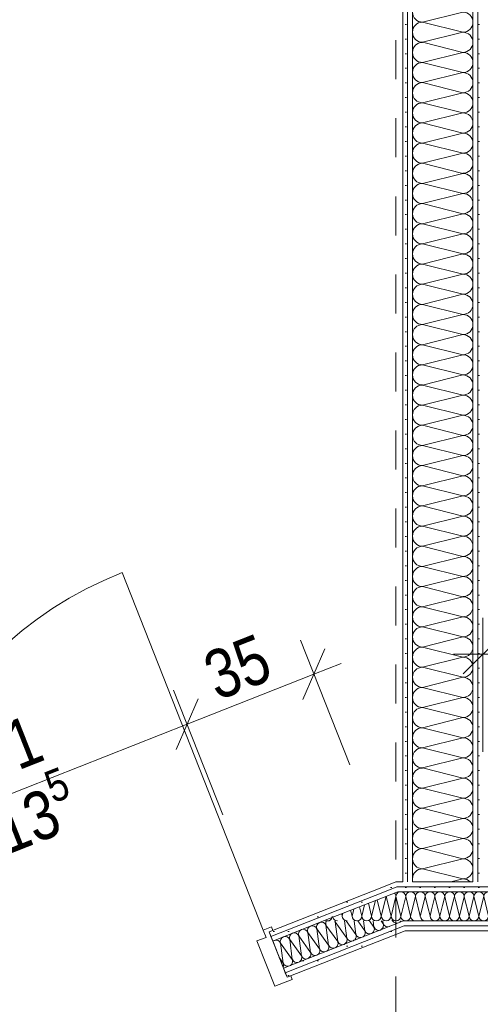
# Model space of a CAD drawing. Header units: metres. Extents: x -80 to 1923, y -189 to 69.
# Tile 184 of 256: x 958.63 to 959.81, y 39.9 to 42.42. Entities that reach past the tile are written whole.
import ezdxf

# ---------------------------------------------------------------- set-up
doc = ezdxf.new("R2010")
doc.units = ezdxf.units.M
doc.header["$MEASUREMENT"] = 0
doc.linetypes.add('Strichlinie_ eng', pattern=[0.115, 0.075, -0.04])
for name, color, linetype in [('00 Schraffuren', 7, 'Continuous'), ('90 Allgemein Bemaßung', 7, 'Continuous'), ('Neubau_10 Wand innen GK', 7, 'Continuous')]:
    doc.layers.add(name, color=color, linetype=linetype)
doc.styles.add('ERSTELLTER_STIL_2', font='ARIALN.TTF')
doc.dimstyles.new('ERSTELLTER_STIL__1', dxfattribs={"dimtxt": 0.125, "dimasz": 0.095143, "dimexe": 0.18, "dimexo": 0.25, "dimgap": 0, "dimtad": 1, "dimzin": 0, "dimdsep": 46, "dimtxsty": 'ERSTELLTER_STIL_2', "dimblk": 'ARROWHEAD_6', "dimblk1": 'ARROWHEAD_6', "dimblk2": 'ARROWHEAD_6', "dimcen": 0.09, "dimclrd": 7, "dimclre": 7, "dimclrt": 7, "dimazin": 0, "dimtfac": 1, "dimtdec": 4, "dimtmove": 0, "dimatfit": 3, "dimfxl": 1, "dimtolj": 1, "dimtzin": 0, "dimarcsym": 0})
doc.dimstyles.new('ERSTELLTER_STIL__2', dxfattribs={"dimtxt": 0.125, "dimasz": 0.095143, "dimexe": 0.18, "dimexo": 0.25, "dimgap": 0, "dimtad": 1, "dimtih": 1, "dimtoh": 1, "dimzin": 0, "dimdsep": 46, "dimtxsty": 'ERSTELLTER_STIL_2', "dimblk": 'ARROWHEAD_6', "dimblk1": 'ARROWHEAD_6', "dimblk2": 'ARROWHEAD_6', "dimcen": 0.09, "dimclrd": 7, "dimclre": 7, "dimclrt": 7, "dimazin": 0, "dimtfac": 1, "dimtdec": 4, "dimtmove": 0, "dimatfit": 3, "dimfxl": 1, "dimtolj": 1, "dimtzin": 0, "dimarcsym": 0})
pattern_1 = [(0, (929.770002, 0), (0, 0.0375), [0, -0.0375])]

# ---------------------------------------------------------------- blocks, each defined once
blk = doc.blocks.new('*X172', base_point=(929.77, 0))
at = {"layer": 'Neubau_10 Wand innen GK', "color": 8, "linetype": 'Continuous', "lineweight": 9}
for p, q in [((959.5147, 40.1561), (959.5075, 40.1272)), ((959.5243, 40.1599), (959.5325, 40.1272)), ((959.5425, 40.1671), (959.5325, 40.1272)), ((959.5471, 40.1689), (959.5575, 40.1272)), ((959.57, 40.1772), (959.5575, 40.1272)), ((959.57, 40.1772), (959.5825, 40.1272)), ((959.595, 40.1772), (959.5825, 40.1272)), ((959.595, 40.1772), (959.6075, 40.1272)), ((959.4561, 40.133), (959.4575, 40.1272)), ((959.4593, 40.1342), (959.4575, 40.1272)), ((959.4788, 40.142), (959.4825, 40.1272)), ((959.487, 40.1452), (959.4825, 40.1272)), ((959.5016, 40.1509), (959.5075, 40.1272)), ((959.6098, 40.1365), (959.6075, 40.1272))]:
    blk.add_line(p, q, dxfattribs=at)
for centre, start, end in [((959.5825, 40.1772), 176.4271, 180), ((959.5575, 40.1772), 0, 3.4869), ((959.5825, 40.1772), 0, 46.6551), ((959.6075, 40.1772), 125.9065, 180), ((959.47, 40.1272), 180, 270), ((959.495, 40.1272), 180, 270), ((959.495, 40.1272), 270, 0), ((959.52, 40.1272), 180, 270), ((959.52, 40.1272), 270, 0), ((959.545, 40.1272), 180, 270), ((959.545, 40.1272), 270, 0), ((959.57, 40.1272), 180, 270), ((959.57, 40.1272), 270, 0), ((959.595, 40.1272), 180, 270), ((959.595, 40.1272), 270, 0), ((959.62, 40.1272), 180, 239.4977), ((959.42, 40.1272), 240.4551, 270), ((959.42, 40.1272), 270, 342.6271), ((959.445, 40.1272), 195.4457, 270)]:
    blk.add_arc(centre, 0.0125, start, end, dxfattribs=at)
blk = doc.blocks.new('*X173', base_point=(929.77, 0))
at = {"layer": 'Neubau_10 Wand innen GK', "color": 8, "linetype": 'Continuous', "lineweight": 9}
for p, q in [((959.7143, 40.1543), (959.7075, 40.1272)), ((959.7247, 40.1584), (959.7325, 40.1272)), ((959.742, 40.1652), (959.7325, 40.1272)), ((959.7475, 40.1674), (959.7575, 40.1272)), ((959.7697, 40.1762), (959.7575, 40.1272)), ((959.7702, 40.1764), (959.7825, 40.1272)), ((959.795, 40.1772), (959.7825, 40.1272)), ((959.795, 40.1772), (959.8075, 40.1272)), ((959.82, 40.1772), (959.8075, 40.1272)), ((959.82, 40.1772), (959.8325, 40.1272)), ((959.845, 40.1772), (959.8325, 40.1272)), ((959.845, 40.1772), (959.8575, 40.1272)), ((959.87, 40.1772), (959.8575, 40.1272)), ((959.87, 40.1772), (959.8825, 40.1272)), ((959.895, 40.1772), (959.8825, 40.1272)), ((959.895, 40.1772), (959.9075, 40.1272)), ((959.92, 40.1772), (959.9075, 40.1272)), ((959.92, 40.1772), (959.9325, 40.1272)), ((959.945, 40.1772), (959.9325, 40.1272)), ((959.945, 40.1772), (959.9575, 40.1272)), ((959.97, 40.1772), (959.9575, 40.1272)), ((959.97, 40.1772), (959.9825, 40.1272)), ((959.995, 40.1772), (959.9825, 40.1272)), ((959.995, 40.1772), (960.0075, 40.1272)), ((960.02, 40.1772), (960.0075, 40.1272)), ((960.02, 40.1772), (960.0325, 40.1272)), ((960.045, 40.1772), (960.0325, 40.1272)), ((960.045, 40.1772), (960.0575, 40.1272)), ((960.07, 40.1772), (960.0575, 40.1272)), ((960.07, 40.1772), (960.0825, 40.1272)), ((960.095, 40.1772), (960.0825, 40.1272)), ((960.095, 40.1772), (960.1075, 40.1272)), ((960.12, 40.1772), (960.1075, 40.1272)), ((960.12, 40.1772), (960.1325, 40.1272)), ((960.145, 40.1772), (960.1325, 40.1272)), ((960.145, 40.1772), (960.1575, 40.1272)), ((960.17, 40.1772), (960.1575, 40.1272)), ((960.17, 40.1772), (960.1825, 40.1272)), ((960.195, 40.1772), (960.1825, 40.1272)), ((960.195, 40.1772), (960.2075, 40.1272)), ((960.22, 40.1772), (960.2075, 40.1272)), ((960.22, 40.1772), (960.2325, 40.1272)), ((960.245, 40.1772), (960.2325, 40.1272)), ((960.245, 40.1772), (960.2575, 40.1272)), ((960.27, 40.1772), (960.2575, 40.1272)), ((960.27, 40.1772), (960.2825, 40.1272)), ((960.295, 40.1772), (960.2825, 40.1272)), ((960.295, 40.1772), (960.3075, 40.1272)), ((960.32, 40.1772), (960.3075, 40.1272)), ((960.32, 40.1772), (960.3325, 40.1272)), ((960.345, 40.1772), (960.3325, 40.1272)), ((960.345, 40.1772), (960.3575, 40.1272)), ((960.37, 40.1772), (960.3575, 40.1272)), ((960.37, 40.1772), (960.3825, 40.1272)), ((960.395, 40.1772), (960.3825, 40.1272)), ((960.395, 40.1772), (960.4075, 40.1272)), ((960.42, 40.1772), (960.4075, 40.1272)), ((960.42, 40.1772), (960.4325, 40.1272)), ((960.445, 40.1772), (960.4325, 40.1272)), ((960.445, 40.1772), (960.4575, 40.1272)), ((960.47, 40.1772), (960.4575, 40.1272)), ((960.47, 40.1772), (960.4825, 40.1272)), ((960.495, 40.1772), (960.4825, 40.1272)), ((960.495, 40.1772), (960.5075, 40.1272)), ((960.52, 40.1772), (960.5075, 40.1272)), ((960.52, 40.1772), (960.5325, 40.1272)), ((960.545, 40.1772), (960.5325, 40.1272)), ((960.545, 40.1772), (960.5575, 40.1272)), ((960.57, 40.1772), (960.5575, 40.1272)), ((960.57, 40.1772), (960.5825, 40.1272)), ((960.595, 40.1772), (960.5825, 40.1272)), ((960.595, 40.1772), (960.6075, 40.1272)), ((960.62, 40.1772), (960.6075, 40.1272)), ((960.62, 40.1772), (960.6325, 40.1272)), ((960.645, 40.1772), (960.6325, 40.1272)), ((960.645, 40.1772), (960.6575, 40.1272)), ((960.67, 40.1772), (960.6575, 40.1272)), ((960.67, 40.1772), (960.6825, 40.1272)), ((960.695, 40.1772), (960.6825, 40.1272)), ((960.695, 40.1772), (960.7075, 40.1272)), ((960.72, 40.1772), (960.7075, 40.1272)), ((960.72, 40.1772), (960.7325, 40.1272)), ((960.745, 40.1772), (960.7325, 40.1272)), ((960.745, 40.1772), (960.7575, 40.1272)), ((960.77, 40.1772), (960.7575, 40.1272)), ((960.77, 40.1772), (960.7825, 40.1272)), ((960.795, 40.1772), (960.7825, 40.1272)), ((960.795, 40.1772), (960.8075, 40.1272)), ((960.82, 40.1772), (960.8075, 40.1272)), ((960.82, 40.1772), (960.8325, 40.1272)), ((960.845, 40.1772), (960.8325, 40.1272)), ((960.845, 40.1772), (960.8575, 40.1272)), ((960.87, 40.1772), (960.8575, 40.1272)), ((960.87, 40.1772), (960.8825, 40.1272)), ((960.895, 40.1772), (960.8825, 40.1272)), ((960.895, 40.1772), (960.9075, 40.1272)), ((960.92, 40.1772), (960.9075, 40.1272)), ((960.92, 40.1772), (960.9325, 40.1272)), ((960.945, 40.1772), (960.9325, 40.1272)), ((960.945, 40.1772), (960.9575, 40.1272)), ((960.97, 40.1772), (960.9575, 40.1272)), ((960.97, 40.1772), (960.9825, 40.1272)), ((960.995, 40.1772), (960.9825, 40.1272)), ((960.995, 40.1772), (961.0075, 40.1272)), ((961.02, 40.1772), (961.0075, 40.1272)), ((961.02, 40.1772), (961.0214, 40.1714)), ((959.6564, 40.1314), (959.6575, 40.1272)), ((959.6588, 40.1324), (959.6575, 40.1272)), ((959.6792, 40.1404), (959.6825, 40.1272)), ((959.6865, 40.1433), (959.6825, 40.1272)), ((959.7019, 40.1494), (959.7075, 40.1272))]:
    blk.add_line(p, q, dxfattribs=at)
for centre, start, end in [((959.7825, 40.1772), 0, 38.9457), ((959.8075, 40.1772), 90, 180), ((959.8075, 40.1772), 0, 90), ((959.8325, 40.1772), 90, 180), ((959.8325, 40.1772), 0, 90), ((959.8575, 40.1772), 90, 180), ((959.8575, 40.1772), 0, 90), ((959.8825, 40.1772), 90, 180), ((959.8825, 40.1772), 0, 90), ((959.9075, 40.1772), 90, 180), ((959.9075, 40.1772), 0, 90), ((959.9325, 40.1772), 90, 180), ((959.9325, 40.1772), 0, 90), ((959.9575, 40.1772), 90, 180), ((959.9575, 40.1772), 0, 90), ((959.9825, 40.1772), 90, 180), ((959.9825, 40.1772), 0, 90), ((960.0075, 40.1772), 90, 180), ((960.0075, 40.1772), 0, 90), ((960.0325, 40.1772), 90, 180), ((960.0325, 40.1772), 0, 90), ((960.0575, 40.1772), 90, 180), ((960.0575, 40.1772), 0, 90), ((960.0825, 40.1772), 90, 180), ((960.0825, 40.1772), 0, 90), ((960.1075, 40.1772), 90, 180), ((960.1075, 40.1772), 0, 90), ((960.1325, 40.1772), 90, 180), ((960.1325, 40.1772), 0, 90), ((960.1575, 40.1772), 90, 180), ((960.1575, 40.1772), 0, 90), ((960.1825, 40.1772), 90, 180), ((960.1825, 40.1772), 0, 90), ((960.2075, 40.1772), 90, 180), ((960.2075, 40.1772), 0, 90), ((960.2325, 40.1772), 90, 180), ((960.2325, 40.1772), 0, 90), ((960.2575, 40.1772), 90, 180), ((960.2575, 40.1772), 0, 90), ((960.2825, 40.1772), 90, 180), ((960.2825, 40.1772), 0, 90), ((960.3075, 40.1772), 90, 180), ((960.3075, 40.1772), 0, 90), ((960.3325, 40.1772), 90, 180), ((960.3325, 40.1772), 0, 90), ((960.3575, 40.1772), 90, 180), ((960.3575, 40.1772), 0, 90), ((960.3825, 40.1772), 90, 180), ((960.3825, 40.1772), 0, 90), ((960.4075, 40.1772), 90, 180), ((960.4075, 40.1772), 0, 90), ((960.4325, 40.1772), 90, 180), ((960.4325, 40.1772), 0, 90), ((960.4575, 40.1772), 90, 180), ((960.4575, 40.1772), 0, 90), ((960.4825, 40.1772), 90, 180), ((960.4825, 40.1772), 0, 90), ((960.5075, 40.1772), 90, 180), ((960.5075, 40.1772), 0, 90), ((960.5325, 40.1772), 90, 180), ((960.5325, 40.1772), 0, 90), ((960.5575, 40.1772), 90, 180), ((960.5575, 40.1772), 0, 90), ((960.5825, 40.1772), 90, 180), ((960.5825, 40.1772), 0, 90), ((960.6075, 40.1772), 90, 180), ((960.6075, 40.1772), 0, 90), ((960.6325, 40.1772), 90, 180), ((960.6325, 40.1772), 0, 90), ((960.6575, 40.1772), 90, 180), ((960.6575, 40.1772), 0, 90), ((960.6825, 40.1772), 90, 180), ((960.6825, 40.1772), 0, 90), ((960.7075, 40.1772), 90, 180), ((960.7075, 40.1772), 0, 90), ((960.7325, 40.1772), 90, 180), ((960.7325, 40.1772), 0, 90), ((960.7575, 40.1772), 90, 180), ((960.7575, 40.1772), 0, 90), ((960.7825, 40.1772), 90, 180), ((960.7825, 40.1772), 0, 90), ((960.8075, 40.1772), 90, 180), ((960.8075, 40.1772), 0, 90), ((960.8325, 40.1772), 90, 180), ((960.8325, 40.1772), 0, 90), ((960.8575, 40.1772), 90, 180), ((960.8575, 40.1772), 0, 90), ((960.8825, 40.1772), 90, 180), ((960.8825, 40.1772), 0, 90), ((960.9075, 40.1772), 90, 180), ((960.9075, 40.1772), 0, 90), ((960.9325, 40.1772), 90, 180), ((960.9325, 40.1772), 0, 90), ((960.9575, 40.1772), 90, 180), ((960.9575, 40.1772), 0, 90), ((960.9825, 40.1772), 90, 180), ((960.9825, 40.1772), 0, 90), ((961.0075, 40.1772), 90, 180), ((961.0075, 40.1772), 0, 90), ((961.0325, 40.1772), 152.2549, 180), ((959.67, 40.1272), 180, 270), ((959.695, 40.1272), 180, 270), ((959.695, 40.1272), 270, 0), ((959.72, 40.1272), 180, 270), ((959.72, 40.1272), 270, 0), ((959.745, 40.1272), 180, 270), ((959.745, 40.1272), 270, 0), ((959.77, 40.1272), 180, 270), ((959.77, 40.1272), 270, 0), ((959.795, 40.1272), 180, 270), ((959.795, 40.1272), 270, 0), ((959.82, 40.1272), 180, 270), ((959.82, 40.1272), 270, 0), ((959.845, 40.1272), 180, 270), ((959.845, 40.1272), 270, 0), ((959.87, 40.1272), 180, 270), ((959.87, 40.1272), 270, 0), ((959.895, 40.1272), 180, 270), ((959.895, 40.1272), 270, 0), ((959.92, 40.1272), 180, 270), ((959.92, 40.1272), 270, 0), ((959.945, 40.1272), 180, 270), ((959.945, 40.1272), 270, 0), ((959.97, 40.1272), 180, 270), ((959.97, 40.1272), 270, 0), ((959.995, 40.1272), 180, 270), ((959.995, 40.1272), 270, 0), ((960.02, 40.1272), 180, 270), ((960.02, 40.1272), 270, 0), ((960.045, 40.1272), 180, 270), ((960.045, 40.1272), 270, 0), ((960.07, 40.1272), 180, 270), ((960.07, 40.1272), 270, 0), ((960.095, 40.1272), 180, 270), ((960.095, 40.1272), 270, 0), ((960.12, 40.1272), 180, 270), ((960.12, 40.1272), 270, 0), ((960.145, 40.1272), 180, 270), ((960.145, 40.1272), 270, 0), ((960.17, 40.1272), 180, 270), ((960.17, 40.1272), 270, 0), ((960.195, 40.1272), 180, 270), ((960.195, 40.1272), 270, 0), ((960.22, 40.1272), 180, 270), ((960.22, 40.1272), 270, 0), ((960.245, 40.1272), 180, 270), ((960.245, 40.1272), 270, 0), ((960.27, 40.1272), 180, 270), ((960.27, 40.1272), 270, 0), ((960.295, 40.1272), 180, 270), ((960.295, 40.1272), 270, 0), ((960.32, 40.1272), 180, 270), ((960.32, 40.1272), 270, 0), ((960.345, 40.1272), 180, 270), ((960.345, 40.1272), 270, 0), ((960.37, 40.1272), 180, 270), ((960.37, 40.1272), 270, 0), ((960.395, 40.1272), 180, 270), ((960.395, 40.1272), 270, 0), ((960.42, 40.1272), 180, 270), ((960.42, 40.1272), 270, 0), ((960.445, 40.1272), 180, 270), ((960.445, 40.1272), 270, 0), ((960.47, 40.1272), 180, 270), ((960.47, 40.1272), 270, 0), ((960.495, 40.1272), 180, 270), ((960.495, 40.1272), 270, 0), ((960.52, 40.1272), 180, 270), ((960.52, 40.1272), 270, 0), ((960.545, 40.1272), 180, 270), ((960.545, 40.1272), 270, 0), ((960.57, 40.1272), 180, 270), ((960.57, 40.1272), 270, 0), ((960.595, 40.1272), 180, 270), ((960.595, 40.1272), 270, 0), ((960.62, 40.1272), 180, 270), ((960.62, 40.1272), 270, 0), ((960.645, 40.1272), 180, 270), ((960.645, 40.1272), 270, 0), ((960.67, 40.1272), 180, 270), ((960.67, 40.1272), 270, 0), ((960.695, 40.1272), 180, 270), ((960.695, 40.1272), 270, 0), ((960.72, 40.1272), 180, 270), ((960.72, 40.1272), 270, 0), ((960.745, 40.1272), 180, 270), ((960.745, 40.1272), 270, 0), ((960.77, 40.1272), 180, 270), ((960.77, 40.1272), 270, 0), ((960.795, 40.1272), 180, 270), ((960.795, 40.1272), 270, 0), ((960.82, 40.1272), 180, 270), ((960.82, 40.1272), 270, 0), ((960.845, 40.1272), 180, 270), ((960.845, 40.1272), 270, 0), ((960.87, 40.1272), 180, 270), ((960.87, 40.1272), 270, 0), ((960.895, 40.1272), 180, 270), ((960.895, 40.1272), 270, 0), ((960.92, 40.1272), 180, 270), ((960.92, 40.1272), 270, 0), ((960.945, 40.1272), 180, 270), ((960.945, 40.1272), 270, 0), ((960.97, 40.1272), 180, 270), ((960.97, 40.1272), 270, 0), ((960.995, 40.1272), 180, 270), ((960.995, 40.1272), 270, 0), ((961.02, 40.1272), 180, 270), ((959.62, 40.1272), 250.4318, 270), ((959.62, 40.1272), 270, 332.6505), ((959.645, 40.1272), 202.6366, 270), ((961.02, 40.1272), 270, 276.602)]:
    blk.add_arc(centre, 0.0125, start, end, dxfattribs=at)
blk = doc.blocks.new('*X175', base_point=(929.77, 0))
at = {"layer": 'Neubau_10 Wand innen GK', "color": 8, "linetype": 'Continuous', "lineweight": 9}
for p, q in [((959.62, 40.1772), (959.6098, 40.1365)), ((959.62, 40.1772), (959.6325, 40.1272)), ((959.645, 40.1772), (959.6325, 40.1272)), ((959.645, 40.1772), (959.6564, 40.1314)), ((959.67, 40.1772), (959.6588, 40.1324)), ((959.67, 40.1772), (959.6792, 40.1404)), ((959.695, 40.1772), (959.6865, 40.1433)), ((959.695, 40.1772), (959.7019, 40.1494)), ((959.72, 40.1772), (959.7143, 40.1543)), ((959.72, 40.1772), (959.7247, 40.1584)), ((959.745, 40.1772), (959.742, 40.1652)), ((959.745, 40.1772), (959.7475, 40.1674)), ((959.77, 40.1772), (959.7697, 40.1762)), ((959.77, 40.1772), (959.7702, 40.1764))]:
    blk.add_line(p, q, dxfattribs=at)
for centre, start, end in [((959.6075, 40.1772), 90, 125.9065), ((959.6075, 40.1772), 0, 90), ((959.6325, 40.1772), 90, 180), ((959.6325, 40.1772), 0, 90), ((959.6575, 40.1772), 90, 180), ((959.6575, 40.1772), 0, 90), ((959.6825, 40.1772), 90, 180), ((959.6825, 40.1772), 0, 90), ((959.7075, 40.1772), 90, 180), ((959.7075, 40.1772), 0, 90), ((959.7325, 40.1772), 90, 180), ((959.7325, 40.1772), 0, 90), ((959.7575, 40.1772), 90, 180), ((959.7575, 40.1772), 0, 90), ((959.7825, 40.1772), 90, 180), ((959.7825, 40.1772), 38.9458, 90), ((959.62, 40.1272), 332.6505, 0), ((959.645, 40.1272), 180, 202.6366), ((959.62, 40.1272), 239.4977, 250.4317)]:
    blk.add_arc(centre, 0.0125, start, end, dxfattribs=at)
blk = doc.blocks.new('*X177', base_point=(929.77, 0))
at = {"layer": 'Neubau_10 Wand innen GK', "color": 8, "linetype": 'Continuous', "lineweight": 9}
for p, q in [((959.6633, 42.4183), (959.7666, 42.4442)), ((959.6633, 42.4183), (959.7666, 42.3925)), ((959.6633, 42.3667), (959.7666, 42.3925)), ((959.6633, 42.3667), (959.7666, 42.3408)), ((959.6633, 42.315), (959.7666, 42.3408)), ((959.6633, 42.315), (959.7666, 42.2892)), ((959.6633, 42.2633), (959.7666, 42.2892)), ((959.6633, 42.2633), (959.7666, 42.2375)), ((959.6633, 42.2117), (959.7666, 42.2375)), ((959.6633, 42.2117), (959.7666, 42.1858)), ((959.6633, 42.16), (959.7666, 42.1858)), ((959.6633, 42.16), (959.7666, 42.1342)), ((959.6633, 42.1083), (959.7666, 42.1342)), ((959.6633, 42.1083), (959.7666, 42.0825)), ((959.6633, 42.0567), (959.7666, 42.0825)), ((959.6633, 42.0567), (959.7666, 42.0308)), ((959.6633, 42.005), (959.7666, 42.0308)), ((959.6633, 42.005), (959.7666, 41.9792)), ((959.6633, 41.9533), (959.7666, 41.9792)), ((959.6633, 41.9533), (959.7666, 41.9275)), ((959.6633, 41.9017), (959.7666, 41.9275)), ((959.6633, 41.9017), (959.7666, 41.8758)), ((959.6633, 41.85), (959.7666, 41.8758)), ((959.6633, 41.85), (959.7666, 41.8242)), ((959.6633, 41.7983), (959.7666, 41.8242)), ((959.6633, 41.7983), (959.7666, 41.7725)), ((959.6633, 41.7467), (959.7666, 41.7725)), ((959.6633, 41.7467), (959.7666, 41.7208)), ((959.6633, 41.695), (959.7666, 41.7208)), ((959.6633, 41.695), (959.7666, 41.6692)), ((959.6633, 41.6433), (959.7666, 41.6692)), ((959.6633, 41.6433), (959.7666, 41.6175)), ((959.6633, 41.5917), (959.7666, 41.6175)), ((959.6633, 41.5917), (959.7666, 41.5658)), ((959.6633, 41.54), (959.7666, 41.5658)), ((959.6633, 41.54), (959.7666, 41.5142)), ((959.6633, 41.4883), (959.7666, 41.5142)), ((959.6633, 41.4883), (959.7666, 41.4625)), ((959.6633, 41.4367), (959.7666, 41.4625)), ((959.6633, 41.4367), (959.7666, 41.4108)), ((959.6633, 41.385), (959.7666, 41.4108)), ((959.6633, 41.385), (959.7666, 41.3592)), ((959.6633, 41.3333), (959.7666, 41.3592)), ((959.6633, 41.3333), (959.7666, 41.3075)), ((959.6633, 41.2817), (959.7666, 41.3075)), ((959.6633, 41.2817), (959.7666, 41.2558)), ((959.6633, 41.23), (959.7666, 41.2558)), ((959.6633, 41.23), (959.7666, 41.2042)), ((959.6633, 41.1783), (959.7666, 41.2042)), ((959.6633, 41.1783), (959.7666, 41.1525)), ((959.6633, 41.1267), (959.7666, 41.1525)), ((959.6633, 41.1267), (959.7666, 41.1008)), ((959.6633, 41.075), (959.7666, 41.1008)), ((959.6633, 41.075), (959.7666, 41.0492)), ((959.6633, 41.0233), (959.7666, 41.0492)), ((959.6633, 41.0233), (959.7666, 40.9975)), ((959.6633, 40.9717), (959.7666, 40.9975)), ((959.6633, 40.9717), (959.7666, 40.9458)), ((959.6633, 40.92), (959.7666, 40.9458)), ((959.6633, 40.92), (959.7666, 40.8942)), ((959.6633, 40.8683), (959.7666, 40.8942)), ((959.6633, 40.8683), (959.7666, 40.8425)), ((959.6633, 40.8167), (959.7666, 40.8425)), ((959.6633, 40.8167), (959.7666, 40.7908)), ((959.6633, 40.765), (959.7666, 40.7908)), ((959.6633, 40.765), (959.7666, 40.7392)), ((959.6633, 40.7133), (959.7666, 40.7392)), ((959.6633, 40.7133), (959.7666, 40.6875)), ((959.6633, 40.6617), (959.7666, 40.6875)), ((959.6633, 40.6617), (959.7666, 40.6358)), ((959.6633, 40.61), (959.7666, 40.6358)), ((959.6633, 40.61), (959.7666, 40.5842)), ((959.6633, 40.5583), (959.7666, 40.5842)), ((959.6633, 40.5583), (959.7666, 40.5325)), ((959.6633, 40.5067), (959.7666, 40.5325)), ((959.6633, 40.5067), (959.7666, 40.4808)), ((959.6633, 40.455), (959.7666, 40.4808)), ((959.6633, 40.455), (959.7666, 40.4292)), ((959.6633, 40.4033), (959.7666, 40.4292)), ((959.6633, 40.4033), (959.7666, 40.3775)), ((959.6633, 40.3517), (959.7666, 40.3775)), ((959.6633, 40.3517), (959.7666, 40.3258)), ((959.6633, 40.3), (959.7666, 40.3258)), ((959.6633, 40.3), (959.7666, 40.2742)), ((959.6633, 40.2483), (959.7666, 40.2742)), ((959.6633, 40.2483), (959.7666, 40.2225)), ((959.7354, 40.2147), (959.7666, 40.2225))]:
    blk.add_line(p, q, dxfattribs=at)
for centre, start, end in [((959.6633, 42.4442), 180, 270), ((959.7666, 42.4183), 0, 90), ((959.6633, 42.3925), 90, 180), ((959.7666, 42.4183), 270, 0), ((959.6633, 42.3925), 180, 270), ((959.7666, 42.3667), 0, 90), ((959.6633, 42.3408), 90, 180), ((959.7666, 42.3667), 270, 0), ((959.6633, 42.3408), 180, 270), ((959.7666, 42.315), 0, 90), ((959.6633, 42.2892), 90, 180), ((959.7666, 42.315), 270, 0), ((959.6633, 42.2892), 180, 270), ((959.7666, 42.2633), 0, 90), ((959.6633, 42.2375), 90, 180), ((959.7666, 42.2633), 270, 0), ((959.6633, 42.2375), 180, 270), ((959.7666, 42.2117), 0, 90), ((959.6633, 42.1858), 90, 180), ((959.7666, 42.2117), 270, 0), ((959.6633, 42.1858), 180, 270), ((959.7666, 42.16), 0, 90), ((959.6633, 42.1342), 90, 180), ((959.7666, 42.16), 270, 0), ((959.6633, 42.1342), 180, 270), ((959.7666, 42.1083), 0, 90), ((959.6633, 42.0825), 90, 180), ((959.7666, 42.1083), 270, 0), ((959.6633, 42.0825), 180, 270), ((959.7666, 42.0567), 0, 90), ((959.6633, 42.0308), 90, 180), ((959.7666, 42.0567), 270, 0), ((959.6633, 42.0308), 180, 270), ((959.7666, 42.005), 0, 90), ((959.6633, 41.9792), 90, 180), ((959.7666, 42.005), 270, 0), ((959.6633, 41.9792), 180, 270), ((959.7666, 41.9533), 0, 90), ((959.6633, 41.9275), 90, 180), ((959.7666, 41.9533), 270, 0), ((959.6633, 41.9275), 180, 270), ((959.7666, 41.9017), 0, 90), ((959.6633, 41.8758), 90, 180), ((959.7666, 41.9017), 270, 0), ((959.6633, 41.8758), 180, 270), ((959.7666, 41.85), 0, 90), ((959.6633, 41.8242), 90, 180), ((959.7666, 41.85), 270, 0), ((959.6633, 41.8242), 180, 270), ((959.7666, 41.7983), 0, 90), ((959.6633, 41.7725), 90, 180), ((959.7666, 41.7983), 270, 0), ((959.6633, 41.7725), 180, 270), ((959.7666, 41.7467), 0, 90), ((959.6633, 41.7208), 90, 180), ((959.7666, 41.7467), 270, 0), ((959.6633, 41.7208), 180, 270), ((959.7666, 41.695), 0, 90), ((959.6633, 41.6692), 90, 180), ((959.7666, 41.695), 270, 0), ((959.6633, 41.6692), 180, 270), ((959.7666, 41.6433), 0, 90), ((959.6633, 41.6175), 90, 180), ((959.7666, 41.6433), 270, 0), ((959.6633, 41.6175), 180, 270), ((959.7666, 41.5917), 0, 90), ((959.6633, 41.5658), 90, 180), ((959.7666, 41.5917), 270, 0), ((959.6633, 41.5658), 180, 270), ((959.7666, 41.54), 0, 90), ((959.6633, 41.5142), 90, 180), ((959.7666, 41.54), 270, 0), ((959.6633, 41.5142), 180, 270), ((959.7666, 41.4883), 0, 90), ((959.6633, 41.4625), 90, 180), ((959.7666, 41.4883), 270, 0), ((959.6633, 41.4625), 180, 270), ((959.7666, 41.4367), 0, 90), ((959.6633, 41.4108), 90, 180), ((959.7666, 41.4367), 270, 0), ((959.6633, 41.4108), 180, 270), ((959.7666, 41.385), 0, 90), ((959.6633, 41.3592), 90, 180), ((959.7666, 41.385), 270, 0), ((959.6633, 41.3592), 180, 270), ((959.7666, 41.3333), 0, 90), ((959.6633, 41.3075), 90, 180), ((959.7666, 41.3333), 270, 0), ((959.6633, 41.3075), 180, 270), ((959.7666, 41.2817), 0, 90), ((959.6633, 41.2558), 90, 180), ((959.7666, 41.2817), 270, 0), ((959.6633, 41.2558), 180, 270), ((959.7666, 41.23), 0, 90), ((959.6633, 41.2042), 90, 180), ((959.7666, 41.23), 270, 0), ((959.6633, 41.2042), 180, 270), ((959.7666, 41.1783), 0, 90), ((959.6633, 41.1525), 90, 180), ((959.7666, 41.1783), 270, 0), ((959.6633, 41.1525), 180, 270), ((959.7666, 41.1267), 0, 90), ((959.6633, 41.1008), 90, 180), ((959.7666, 41.1267), 270, 0), ((959.6633, 41.1008), 180, 270), ((959.7666, 41.075), 0, 90), ((959.6633, 41.0492), 90, 180), ((959.7666, 41.075), 270, 0), ((959.6633, 41.0492), 180, 270), ((959.7666, 41.0233), 0, 90), ((959.6633, 40.9975), 90, 180), ((959.7666, 41.0233), 270, 0), ((959.6633, 40.9975), 180, 270), ((959.7666, 40.9717), 0, 90), ((959.6633, 40.9458), 90, 180), ((959.7666, 40.9717), 270, 0), ((959.6633, 40.9458), 180, 270), ((959.7666, 40.92), 0, 90), ((959.6633, 40.8942), 90, 180), ((959.7666, 40.92), 270, 0), ((959.6633, 40.8942), 180, 270), ((959.7666, 40.8683), 0, 90), ((959.6633, 40.8425), 90, 180), ((959.7666, 40.8683), 270, 0), ((959.6633, 40.8425), 180, 270), ((959.7666, 40.8167), 0, 90), ((959.6633, 40.7908), 90, 180), ((959.7666, 40.8167), 270, 0), ((959.6633, 40.7908), 180, 270), ((959.7666, 40.765), 0, 90), ((959.6633, 40.7392), 90, 180), ((959.7666, 40.765), 270, 0), ((959.6633, 40.7392), 180, 270), ((959.7666, 40.7133), 0, 90), ((959.6633, 40.6875), 90, 180), ((959.7666, 40.7133), 270, 0), ((959.6633, 40.6875), 180, 270), ((959.7666, 40.6617), 0, 90), ((959.6633, 40.6358), 90, 180), ((959.7666, 40.6617), 270, 0), ((959.6633, 40.6358), 180, 270), ((959.7666, 40.61), 0, 90), ((959.6633, 40.5842), 90, 180), ((959.7666, 40.61), 270, 0), ((959.6633, 40.5842), 180, 270), ((959.7666, 40.5583), 0, 90), ((959.6633, 40.5325), 90, 180), ((959.7666, 40.5583), 270, 0), ((959.6633, 40.5325), 180, 270), ((959.7666, 40.5067), 0, 90), ((959.6633, 40.4808), 90, 180), ((959.7666, 40.5067), 270, 0), ((959.6633, 40.4808), 180, 270), ((959.7666, 40.455), 0, 90), ((959.6633, 40.4292), 90, 180), ((959.7666, 40.455), 270, 0), ((959.6633, 40.4292), 180, 270), ((959.7666, 40.4033), 0, 90), ((959.6633, 40.3775), 90, 180), ((959.7666, 40.4033), 270, 0), ((959.6633, 40.3775), 180, 270), ((959.7666, 40.3517), 0, 90), ((959.6633, 40.3258), 90, 180), ((959.7666, 40.3517), 270, 0), ((959.6633, 40.3258), 180, 270), ((959.7666, 40.3), 0, 90), ((959.6633, 40.2742), 90, 180), ((959.7666, 40.3), 270, 0), ((959.6633, 40.2742), 180, 270), ((959.7666, 40.2483), 0, 90), ((959.6633, 40.2225), 90, 180), ((959.7666, 40.2483), 270, 0), ((959.6633, 40.2225), 180, 197.6119), ((959.7666, 40.1967), 44.2213, 90)]:
    blk.add_arc(centre, 0.0258, start, end, dxfattribs=at)
blk = doc.blocks.new('*X187', base_point=(929.77, 0))
at = {"layer": 'Neubau_10 Wand innen GK', "color": 8, "linetype": 'Continuous', "lineweight": 9}
for p, q in [((959.4158, 40.1037), (959.4458, 40.0617)), ((959.4158, 40.1037), (959.4226, 40.0526)), ((959.4391, 40.1128), (959.4458, 40.0617)), ((959.4391, 40.1128), (959.4691, 40.0709)), ((959.4633, 40.1147), (959.4691, 40.0709)), ((959.4676, 40.1147), (959.4923, 40.0801)), ((959.4878, 40.1147), (959.4923, 40.0801)), ((959.4974, 40.1147), (959.5156, 40.0893)), ((959.5122, 40.1147), (959.5156, 40.0893)), ((959.5272, 40.1147), (959.5388, 40.0985)), ((959.5367, 40.1147), (959.5388, 40.0985)), ((959.557, 40.1147), (959.5621, 40.1076)), ((959.5612, 40.1147), (959.5621, 40.1076)), ((959.3693, 40.0853), (959.3761, 40.0342)), ((959.3693, 40.0853), (959.3993, 40.0434)), ((959.3926, 40.0945), (959.3993, 40.0434)), ((959.3926, 40.0945), (959.4226, 40.0526)), ((959.2996, 40.0578), (959.3063, 40.0067)), ((959.2996, 40.0578), (959.3295, 40.0158)), ((959.3228, 40.0669), (959.3295, 40.0158)), ((959.3228, 40.0669), (959.3528, 40.025)), ((959.3461, 40.0761), (959.3761, 40.0342)), ((959.3461, 40.0761), (959.3528, 40.025)), ((959.2959, 40.0211), (959.3063, 40.0067))]:
    blk.add_line(p, q, dxfattribs=at)
for centre, start, end in [((959.3809, 40.0899), 21.5411, 111.5411), ((959.4042, 40.0991), 111.5411, 201.5411), ((959.4042, 40.0991), 21.5411, 111.5411), ((959.4275, 40.1082), 149.0003, 201.5411), ((959.4275, 40.1082), 21.5411, 30.9997), ((959.4507, 40.1174), 192.6681, 201.5411), ((959.5505, 40.103), 291.5411, 21.5411), ((959.5737, 40.1122), 201.5411, 291.5411), ((959.5737, 40.1122), 11.3497, 21.5411), ((959.597, 40.1214), 212.5164, 291.5411), ((959.597, 40.1214), 291.5411, 327.4836), ((959.3344, 40.0715), 111.5411, 201.5411), ((959.3344, 40.0715), 21.5411, 111.5411), ((959.3577, 40.0807), 111.5411, 201.5411), ((959.3577, 40.0807), 21.5411, 111.5411), ((959.3809, 40.0899), 111.5411, 201.5411), ((959.4807, 40.0755), 291.5411, 21.5411), ((959.5039, 40.0847), 201.5411, 291.5411), ((959.5039, 40.0847), 291.5411, 21.5411), ((959.5272, 40.0939), 201.5411, 291.5411), ((959.5272, 40.0939), 291.5411, 21.5411), ((959.5505, 40.103), 201.5411, 291.5411), ((959.2879, 40.0532), 111.5411, 131.7164), ((959.2879, 40.0532), 21.5411, 111.5411), ((959.3112, 40.0623), 111.5411, 201.5411), ((959.3112, 40.0623), 21.5411, 111.5411), ((959.4109, 40.048), 291.5411, 21.5411), ((959.4342, 40.0571), 201.5411, 291.5411), ((959.4342, 40.0571), 291.5411, 21.5411), ((959.4574, 40.0663), 201.5411, 291.5411), ((959.4574, 40.0663), 291.5411, 21.5411), ((959.4807, 40.0755), 201.5411, 291.5411), ((959.3644, 40.0296), 291.5411, 21.5411), ((959.3877, 40.0388), 201.5411, 291.5411), ((959.3877, 40.0388), 291.5411, 21.5411), ((959.4109, 40.048), 201.5411, 291.5411), ((959.2947, 40.0021), 332.4687, 21.5411), ((959.3179, 40.0113), 201.5411, 291.5411), ((959.3179, 40.0113), 291.5411, 21.5411), ((959.3412, 40.0204), 201.5411, 291.5411), ((959.3412, 40.0204), 291.5411, 21.5411), ((959.3644, 40.0296), 201.5411, 291.5411)]:
    blk.add_arc(centre, 0.0125, start, end, dxfattribs=at)
blk = doc.blocks.new('Blockrahmentür 1-Fl 27_31')
at = {"layer": 'Neubau_10 Wand innen GK', "color": 7, "linetype": 'Continuous', "lineweight": 13}
for p, q in [((0.4925, -0.01), (0.4925, 0.975)), ((-0.4925, -0.01), (-0.515, -0.01)), ((-0.515, -0.01), (-0.515, -0.02)), ((-0.515, -0.02), (-0.505, -0.02)), ((-0.505, -0.02), (-0.505, -0.145)), ((-0.505, -0.0325), (-0.505, -0.02)), ((-0.505, -0.0325), (-0.505, -0.02)), ((-0.4925, -0.03), (-0.4925, -0.01)), ((0.4925, -0.03), (0.4925, -0.01)), ((0.4925, -0.01), (0.515, -0.01)), ((0.515, -0.02), (0.505, -0.02)), ((0.505, -0.02), (0.505, -0.145)), ((0.505, -0.0325), (0.505, -0.02)), ((0.505, -0.0325), (0.505, -0.02)), ((0.515, -0.01), (0.515, -0.02)), ((-0.505, -0.045), (-0.505, -0.0325)), ((-0.505, -0.045), (-0.505, -0.0325)), ((-0.505, -0.12), (-0.505, -0.045)), ((-0.505, -0.12), (-0.505, -0.045)), ((-0.4675, -0.03), (-0.4925, -0.03)), ((-0.4675, -0.155), (-0.4675, -0.03)), ((0.4675, -0.155), (0.4675, -0.03)), ((0.4675, -0.03), (0.4925, -0.03)), ((0.505, -0.045), (0.505, -0.0325)), ((0.505, -0.045), (0.505, -0.0325)), ((0.505, -0.12), (0.505, -0.045)), ((0.505, -0.12), (0.505, -0.045)), ((-0.505, -0.1325), (-0.505, -0.12)), ((-0.505, -0.1325), (-0.505, -0.12)), ((0.505, -0.1325), (0.505, -0.12)), ((0.505, -0.1325), (0.505, -0.12)), ((-0.505, -0.145), (-0.515, -0.145)), ((-0.515, -0.145), (-0.515, -0.155)), ((-0.505, -0.145), (-0.505, -0.1325)), ((-0.505, -0.145), (-0.505, -0.1325)), ((0.505, -0.145), (0.505, -0.1325)), ((0.505, -0.145), (0.505, -0.1325)), ((0.505, -0.145), (0.515, -0.145)), ((0.515, -0.145), (0.515, -0.155)), ((-0.515, -0.155), (-0.4675, -0.155)), ((0.515, -0.155), (0.4675, -0.155))]:
    blk.add_line(p, q, dxfattribs=at)
at = {"layer": 'Neubau_10 Wand innen GK', "color": 7, "linetype": 'Continuous', "lineweight": 9}
blk.add_arc((0.4925, -0.01), 0.985, 90, 180, dxfattribs=at)
blk = doc.blocks.new('*D445', base_point=(929.77, 0))
at = {"layer": '90 Allgemein Bemaßung', "color": 7, "linetype": 'Continuous', "lineweight": 9}
for p, q in [((958.1204, 40.2483), (959.0599, 40.6191)), ((958.1486, 40.3133), (958.0922, 40.1833)), ((955.4814, 39.2066), (958.1204, 40.2483)), ((955.5732, 38.974), (955.4469, 39.2939)), ((955.5096, 39.2715), (955.4532, 39.1416)), ((955.4115, 39.179), (955.4814, 39.2066))]:
    blk.add_line(p, q, dxfattribs=at)
at = {"layer": '90 Allgemein Bemaßung', "color": 7, "lineweight": 9, "insert": (956.6467, 39.6622), "char_height": 0.125, "attachment_point": 7, "rotation": 21.5411, "style": 'ERSTELLTER_STIL_2'}
blk.add_mtext('\\A1;{\\pql;\\fArial Narrow|b0|i0|c0|p0;\\W1.000000;2,83\\fArial Narrow|b0|i0|c0|p0;\\W1.000000;\\A1{\\H.66x;\\S5^  ;}}', dxfattribs=at)
blk = doc.blocks.new('ARROWHEAD_6')
at = {"color": 0, "linetype": 'Continuous', "lineweight": 0}
for p, q in [((-0.5, -0.5), (0.5, 0.5)), ((0, 0), (-1, 0))]:
    blk.add_line(p, q, dxfattribs=at)
blk = doc.blocks.new('*D447', base_point=(929.77, 0))
at = {"layer": '90 Allgemein Bemaßung', "color": 7, "linetype": 'Continuous', "lineweight": 9}
for p, q in [((959.0599, 40.6191), (959.3847, 40.7474)), ((959.1517, 40.3866), (959.0254, 40.7065)), ((959.0881, 40.6841), (959.0317, 40.5542)), ((958.1204, 40.2483), (959.0599, 40.6191)), ((958.2122, 40.0158), (958.086, 40.3356)), ((958.1486, 40.3133), (958.0922, 40.1833)), ((955.4814, 39.2066), (958.1204, 40.2483))]:
    blk.add_line(p, q, dxfattribs=at)
at = {"layer": '90 Allgemein Bemaßung', "color": 7, "lineweight": 9, "char_height": 0.125, "attachment_point": 7, "rotation": 21.5411, "style": 'ERSTELLTER_STIL_2'}
for s, insert in [('\\A1;{\\pql;\\fArial Narrow|b0|i0|c0|p0;\\W1.000000;2,13\\fArial Narrow|b0|i0|c0|p0;\\W1.000000;\\A1{\\H.66x;\\S5^  ;}}', (958.5002, 40.2057)), ('\\A1;{\\pql;\\fArial Narrow|b0|i0|c0|p0;\\W1.000000;1,01}', (958.45, 40.4053))]:
    blk.add_mtext(s, dxfattribs=dict(at, insert=insert))
blk = doc.blocks.new('*D448', base_point=(929.77, 0))
at = {"layer": '90 Allgemein Bemaßung', "color": 7, "linetype": 'Continuous', "lineweight": 9}
for p, q in [((959.4765, 40.5148), (959.3502, 40.8347)), ((959.3565, 40.6824), (959.4129, 40.8123)), ((959.3847, 40.7474), (959.4546, 40.7749)), ((959.0599, 40.6191), (959.3847, 40.7474)), ((959.0881, 40.6841), (959.0317, 40.5542))]:
    blk.add_line(p, q, dxfattribs=at)
at = {"layer": '90 Allgemein Bemaßung', "color": 7, "lineweight": 9, "insert": (959.1382, 40.677), "char_height": 0.125, "attachment_point": 7, "rotation": 21.5411, "style": 'ERSTELLTER_STIL_2'}
blk.add_mtext('\\A1;{\\pql;\\fArial Narrow|b0|i0|c0|p0;\\W1.000000;35}', dxfattribs=at)
blk = doc.blocks.new('*D449', base_point=(929.77, 0))
at = {"layer": '90 Allgemein Bemaßung', "color": 7, "linetype": 'Continuous', "lineweight": 9}
for p, q in [((959.8175, 40.5481), (959.8175, 40.892)), ((961.0214, 40.5481), (961.0214, 40.892)), ((959.8675, 40.8482), (959.7674, 40.7481)), ((961.0715, 40.8482), (960.9714, 40.7481)), ((959.7424, 40.7981), (959.8175, 40.7981)), ((959.8175, 40.7981), (961.0214, 40.7981))]:
    blk.add_line(p, q, dxfattribs=at)
at = {"layer": '90 Allgemein Bemaßung', "color": 7, "lineweight": 9, "insert": (960.2521, 40.794), "char_height": 0.125, "attachment_point": 7, "style": 'ERSTELLTER_STIL_2'}
blk.add_mtext('\\A1;{\\pql;\\fArial Narrow|b0|i0|c0|p0;\\W1.000000;1,20\\fArial Narrow|b0|i0|c0|p0;\\W1.000000;\\A1{\\H.66x;\\S5^  ;}}', dxfattribs=at)

msp = doc.modelspace()

# ---------------------------------------------------------------- hatches: boundary and pattern name
at = {"layer": 'Neubau_10 Wand innen GK', "linetype": 'Continuous', "lineweight": 9}
h = msp.add_hatch(dxfattribs=at)
h.set_pattern_fill('Gipskarton_0001', color=8, style=0, pattern_type=2)
h.set_pattern_definition(pattern_1)
h.paths.add_polyline_path([(959.6125, 43.1719), (959.6125, 40.2147), (959.625, 40.2147), (959.625, 43.1719)])
h = msp.add_hatch(dxfattribs=at)
h.set_pattern_fill('Gipskarton_0001', color=8, style=0, pattern_type=2)
h.set_pattern_definition(pattern_1)
h.paths.add_polyline_path([(959.625, 43.1719), (959.625, 40.2147), (959.6375, 40.2147), (959.6375, 43.1719)])
h = msp.add_hatch(dxfattribs=at)
h.set_pattern_fill('Gipskarton_0001', color=8, style=0, pattern_type=2)
h.set_pattern_definition(pattern_1)
h.paths.add_polyline_path([(959.805, 40.2147), (959.805, 43.1719), (959.7925, 43.1719), (959.7925, 40.2147)])
h = msp.add_hatch(dxfattribs=at)
h.set_pattern_fill('Gipskarton_0001', color=8, style=0, pattern_type=2)
h.set_pattern_definition(pattern_1)
h.paths.add_polyline_path([(959.8175, 40.2147), (959.8175, 43.1719), (959.805, 43.1719), (959.805, 40.2147)])
h = msp.add_hatch(dxfattribs=at)
h.set_pattern_fill('Gipskarton_0001', color=8, style=0, pattern_type=2)
h.set_pattern_definition(pattern_1)
h.paths.add_polyline_path([(959.595, 40.2147), (959.5633, 40.2022), (959.5973, 40.2022)])
h = msp.add_hatch(dxfattribs=at)
h.set_pattern_fill('Gipskarton_0001', color=8, style=0, pattern_type=2)
h.set_pattern_definition(pattern_1)
h.paths.add_polyline_path([(959.629, 40.2147), (959.595, 40.2147), (959.5973, 40.2022)])
h = msp.add_hatch(dxfattribs=at)
h.set_pattern_fill('Gipskarton_0001', color=8, style=0, pattern_type=2)
h.set_pattern_definition(pattern_1)
h.paths.add_polyline_path([(959.629, 40.2147), (959.5973, 40.2022), (961.0214, 40.2022), (961.0214, 40.2147)])
h = msp.add_hatch(dxfattribs=at)
h.set_pattern_fill('Gipskarton_0001', color=8, style=0, pattern_type=2)
h.set_pattern_definition(pattern_1)
h.paths.add_polyline_path([(959.2702, 40.0865), (959.2747, 40.0748), (959.5973, 40.2022), (959.5633, 40.2022)])
h = msp.add_hatch(dxfattribs=at)
h.set_pattern_fill('Gipskarton_0001', color=8, style=0, pattern_type=2)
h.set_pattern_definition(pattern_1)
h.paths.add_polyline_path([(959.5657, 40.1897), (959.2747, 40.0748), (959.2793, 40.0632), (959.5997, 40.1897)])
h = msp.add_hatch(dxfattribs=at)
h.set_pattern_fill('Gipskarton_0001', color=8, style=0, pattern_type=2)
h.set_pattern_definition(pattern_1)
h.paths.add_polyline_path([(959.5973, 40.2022), (959.5657, 40.1897), (959.5997, 40.1897)])
h = msp.add_hatch(dxfattribs=at)
h.set_pattern_fill('Gipskarton_0001', color=8, style=0, pattern_type=2)
h.set_pattern_definition(pattern_1)
h.paths.add_polyline_path([(959.6314, 40.2022), (959.5973, 40.2022), (959.5997, 40.1897)])
h = msp.add_hatch(dxfattribs=at)
h.set_pattern_fill('Gipskarton_0001', color=8, style=0, pattern_type=2)
h.set_pattern_definition(pattern_1)
h.paths.add_polyline_path([(959.5997, 40.1897), (961.0214, 40.1897), (961.0214, 40.2022), (959.6314, 40.2022)])
h = msp.add_hatch(dxfattribs=at)
h.set_pattern_fill('Gipskarton_0001', color=8, style=0, pattern_type=2)
h.set_pattern_definition(pattern_1)
h.paths.add_polyline_path([(959.5823, 40.1022), (959.3069, 39.9935), (959.3115, 39.9818), (959.6164, 40.1022)])
h = msp.add_hatch(dxfattribs=at)
h.set_pattern_fill('Gipskarton_0001', color=8, style=0, pattern_type=2)
h.set_pattern_definition(pattern_1)
h.paths.add_polyline_path([(959.614, 40.1147), (959.5823, 40.1022), (959.6164, 40.1022)])
h = msp.add_hatch(dxfattribs=at)
h.set_pattern_fill('Gipskarton_0001', color=8, style=0, pattern_type=2)
h.set_pattern_definition(pattern_1)
h.paths.add_polyline_path([(959.6164, 40.1022), (959.5847, 40.0897), (959.6187, 40.0897)])
h = msp.add_hatch(dxfattribs=at)
h.set_pattern_fill('Gipskarton_0001', color=8, style=0, pattern_type=2)
h.set_pattern_definition(pattern_1)
h.paths.add_polyline_path([(959.648, 40.1147), (959.614, 40.1147), (959.6164, 40.1022)])
h = msp.add_hatch(dxfattribs=at)
h.set_pattern_fill('Gipskarton_0001', color=8, style=0, pattern_type=2)
h.set_pattern_definition(pattern_1)
h.paths.add_polyline_path([(959.648, 40.1147), (959.6164, 40.1022), (961.0214, 40.1022), (961.0214, 40.1147)])
h = msp.add_hatch(dxfattribs=at)
h.set_pattern_fill('Gipskarton_0001', color=8, style=0, pattern_type=2)
h.set_pattern_definition(pattern_1)
h.paths.add_polyline_path([(959.6504, 40.1022), (959.6164, 40.1022), (959.6187, 40.0897)])
h = msp.add_hatch(dxfattribs=at)
h.set_pattern_fill('Gipskarton_0001', color=8, style=0, pattern_type=2)
h.set_pattern_definition(pattern_1)
h.paths.add_polyline_path([(959.6504, 40.1022), (959.6187, 40.0897), (961.0214, 40.0897), (961.0214, 40.1022)])
h = msp.add_hatch(dxfattribs=at)
h.set_pattern_fill('Gipskarton_0001', color=8, style=0, pattern_type=2)
h.set_pattern_definition(pattern_1)
h.paths.add_polyline_path([(959.3115, 39.9818), (959.316, 39.9702), (959.6187, 40.0897), (959.5847, 40.0897)])

# ---------------------------------------------------------------- linework, layer by layer
at = {"layer": '00 Schraffuren', "color": 7, "linetype": 'Strichlinie_ eng', "lineweight": 9}
msp.add_line((959.595, 43.1719), (959.595, 39.1719), dxfattribs=at)
at = {"layer": 'Neubau_10 Wand innen GK', "color": 7, "linetype": 'Continuous', "lineweight": 13}
for p, q in [((959.625, 43.1719), (959.625, 40.2147)), ((959.6375, 43.1719), (959.6375, 40.2147)), ((959.7925, 40.2147), (959.7925, 43.1719)), ((959.805, 40.2147), (959.805, 43.1719)), ((959.5657, 40.1897), (959.2747, 40.0748)), ((959.5997, 40.1897), (959.4097, 40.1147)), ((959.5997, 40.1897), (959.4097, 40.1147)), ((959.5973, 40.2022), (959.5657, 40.1897)), ((959.6314, 40.2022), (959.5973, 40.2022)), ((959.804, 40.1897), (959.5997, 40.1897)), ((961.0214, 40.2022), (959.6314, 40.2022)), ((961.0214, 40.1897), (959.804, 40.1897)), ((959.4097, 40.1147), (959.2793, 40.0632)), ((959.3069, 39.9935), (959.5823, 40.1022)), ((959.3115, 39.9818), (959.6164, 40.1022)), ((959.614, 40.1147), (959.5823, 40.1022)), ((959.614, 40.1147), (959.5823, 40.1022)), ((959.614, 40.1147), (961.0214, 40.1147)), ((959.6164, 40.1022), (961.0214, 40.1022)), ((959.2747, 40.0748), (959.2702, 40.0865)), ((959.2793, 40.0632), (959.2747, 40.0748)), ((959.3069, 39.9935), (959.2793, 40.0632)), ((959.3115, 39.9818), (959.3069, 39.9935)), ((959.316, 39.9702), (959.3115, 39.9818))]:
    msp.add_line(p, q, dxfattribs=at)
at = {"layer": 'Neubau_10 Wand innen GK', "color": 7, "linetype": 'Continuous', "lineweight": 13, "flags": 128}
for points in [[(959.6125, 43.1719), (959.6125, 40.2147)], [(959.595, 40.2147), (959.5633, 40.2022)], [(959.6125, 40.2147), (959.595, 40.2147)], [(959.7925, 40.2147), (959.6375, 40.2147)], [(959.6375, 40.2147), (959.7925, 40.2147)], [(959.5633, 40.2022), (959.2702, 40.0865)], [(959.316, 39.9702), (959.6187, 40.0897)], [(959.6187, 40.0897), (961.0214, 40.0897)]]:
    msp.add_lwpolyline(points, dxfattribs=at)

# ---------------------------------------------------------------- block references
at = {"layer": 'Neubau_10 Wand innen GK', "color": 7, "lineweight": 9}
for name in ['*X177', '*X172', '*X175', '*X173', '*X187']:
    msp.add_blockref(name, (929.77, 0), dxfattribs=at)
at = {"layer": 'Neubau_10 Wand innen GK', "color": 7, "linetype": 'Continuous', "lineweight": 13, "rotation": 21.5411041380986}
msp.add_blockref('Blockrahmentür 1-Fl 27_31', (958.7931, 39.9197), dxfattribs=at)

# ---------------------------------------------------------------- dimensions: what is measured, and where the dimension line sits
at = {"layer": '90 Allgemein Bemaßung', "color": 7, "linetype": 'Continuous', "lineweight": 9}
dim = msp.add_linear_dim(base=(961.0214, 40.7981), p1=(959.8175, 40.2147), p2=(961.0214, 40.0897), dimstyle='ERSTELLTER_STIL__2', dxfattribs=at)
dim.commit()
dim.dimension.update_dxf_attribs({"geometry": '*D449', "text_midpoint": (960.5822, 40.8856), "dimtype": 160})
for base, p1, p2, picture, middle in [((959.0599, 40.6191), (958.3307, 39.7156), (959.2702, 40.0865), '*D447', (958.5775, 40.5228)), ((959.3847, 40.7474), (959.2702, 40.0865), (959.595, 40.2147), '*D448', (959.2038, 40.77)), ((958.1204, 40.2483), (955.6916, 38.6739), (958.3307, 39.7156), '*D445', (956.9201, 39.8686))]:
    dim = msp.add_linear_dim(base=base, p1=p1, p2=p2, angle=21.5411, dimstyle='ERSTELLTER_STIL__1', dxfattribs=at)
    dim.commit()
    dim.dimension.update_dxf_attribs({"geometry": picture, "text_midpoint": middle, "dimtype": 160, "text_rotation": 21.5411})

doc.saveas('drawing.dxf')
